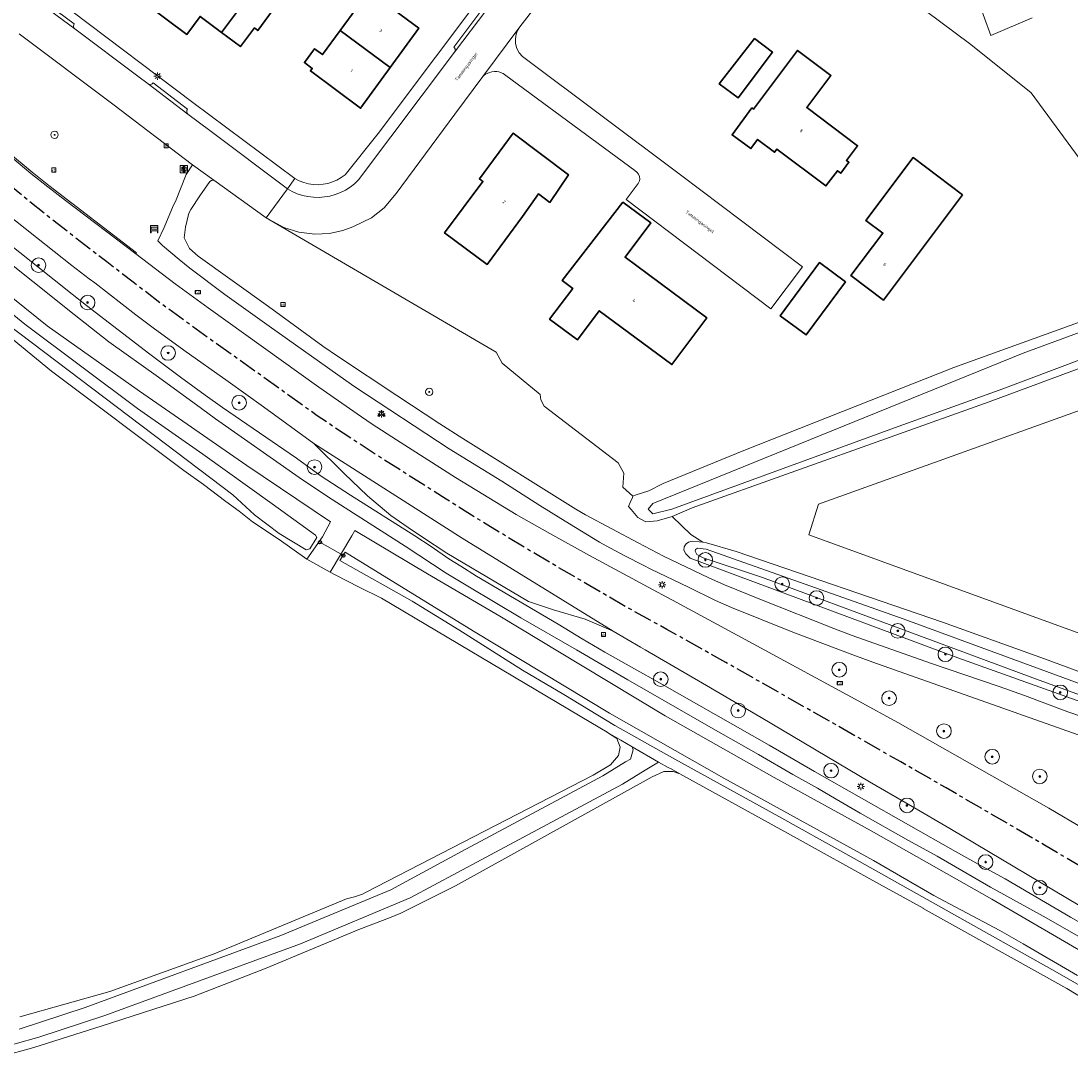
# Model space of a CAD drawing. Header units: metres. Extents: x 229229 to 231729, y 593167 to 595667.
# Tile 130 of 256: x 230402 to 230546, y 593472 to 593614. Entities that reach past the tile are written whole.
import ezdxf
from ezdxf.enums import TextEntityAlignment as Align

# ---------------------------------------------------------------- set-up
doc = ezdxf.new("R2010")
doc.units = ezdxf.units.M
doc.linetypes.add('CENTERX2', pattern=[4, 2.5, -0.5, 0.5, -0.5])
for name, color, linetype, lineweight in [('B-WE-GR-BOOM-G', 90, 'Continuous', 13), ('B-WE-GR-BOOM-S', 90, 'Continuous', 25), ('B-WE-GR-GRAS-GV', 60, 'Continuous', 13), ('B-WE-GR-GROENVOORZIENING-GV', 80, 'Continuous', 18), ('B-WE-IE-MEUBILAIR_WEGMEUBILAIR-S', 7, 'Continuous', 25), ('B-WE-IE-TERREINAFSCHEIDING_KUNSTMATIG_HEKWERK-G', 20, 'IE-TERREINAFSCHEIDING-KUNSTMATIG', 18), ('B-WE-KL-ET_LS_OV_LICHTMAST-S', 190, 'Continuous', 25), ('B-WE-OG-BEBOUWING-GV', 7, 'Continuous', 35), ('B-WE-OG-BEBOUWING-T18', 10, 'Continuous', 18), ('B-WE-OG-TERREIN_CULTUURSCHEIDING-GV', 7, 'Continuous', 18), ('B-WE-OG-TERREIN_ERF-GV', 7, 'Continuous', 18), ('B-WE-OG-TOPOGRAFIE-T18', 10, 'Continuous', 18), ('B-WE-OG-WATER-GV', 130, 'Continuous', 18), ('B-WE-OG-WATER_SLOOT-GV', 120, 'Continuous', 18), ('B-WE-OG-WEG-GV', 7, 'Continuous', 18), ('B-WE-RI-GWA_KOLK-S', 30, 'Continuous', 25), ('B-WE-VH-VERHARDING_ASFALT-GV', 252, 'Continuous', 18), ('B-WE-VH-VERHARDING_BEDRIJFSVLOERPLAAT-GV', 252, 'Continuous', 18), ('B-WE-VH-VERHARDING_OPEN-GV', 252, 'Continuous', 18), ('B-WE-VW-BEWEGWIJZERING_DRAAGCONSTRUCTIE-S', 7, 'Continuous', 25), ('B-WE-VW-HECTOMETRERING-S', 7, 'Continuous', 25), ('B-WE-VW-VERKEERSTEKEN_BORD-S', 7, 'Continuous', 25)]:
    doc.layers.add(name, color=color, linetype=linetype, lineweight=lineweight)
doc.layers.add('Bomen_N361', color=7, linetype='Continuous')
doc.layers.add('TOPOT03', color=30, linetype='CENTERX2')
doc.styles.add('NLCS-ISO', font='NLCS-ISO.ttf')
doc.styles.add('NLCS-ISO-ANNOTATIVE-T18', font='NLCS-ISO.ttf', dxfattribs={"height": 1.8})
doc.styles.add('NLCS-ISO-M250-T18', font='NLCS-ISO.ttf', dxfattribs={"height": 0.45})
doc.linetypes.add('IE-TERREINAFSCHEIDING-KUNSTMATIG', pattern='A,4,[82,NLCS.SHX,S=0.75,R=90,X=0,Y=0],4,-2', length=10)

# ---------------------------------------------------------------- blocks, each defined once
blk = doc.blocks.new('SIE-WEG_VERKEERSBORD-SO')
at = {"color": 0, "linetype": 'ByBlock', "lineweight": 18}
blk.add_lwpolyline([(-1.125, -1.125), (1.125, -1.125), (1.125, 1.125), (-1.125, 1.125)], close=True, dxfattribs=at)
at = {"color": 0, "linetype": 'ByBlock', "lineweight": 18, "style": 'NLCS-ISO'}
blk.add_text('vb', height=1.5, dxfattribs=at).set_placement((0, 0), align=Align.MIDDLE_CENTER)
blk = doc.blocks.new('SIE-WEG_VERKEERSBORD_WEGWIJZER-SO')
at = {"linetype": 'ByBlock', "lineweight": 18}
h = blk.add_hatch(color=0, dxfattribs=at)
h.dxf.hatch_style = 1
h.paths.add_polyline_path([(0.5, 1), (0, 2), (-0.5, 1)])
h = blk.add_hatch(color=0, dxfattribs=at)
h.dxf.hatch_style = 1
h.paths.add_polyline_path([(-1.38, -0.22), (-2, -1.15), (-0.88, -1.09)])
h = blk.add_hatch(color=0, dxfattribs=at)
h.dxf.hatch_style = 1
h.paths.add_polyline_path([(1.38, -0.22), (2, -1.15), (0.88, -1.09)])
at = {"color": 0, "linetype": 'ByBlock', "lineweight": 18}
for points in [[(-1.13, -0.65), (0, 0)], [(0, 1), (0, 0)], [(1.13, -0.65), (0, 0)]]:
    blk.add_lwpolyline(points, dxfattribs=at)
for points in [[(0.5, 1), (0, 2), (-0.5, 1)], [(-1.38, -0.22), (-2, -1.15), (-0.88, -1.09)], [(1.38, -0.22), (2, -1.15), (0.88, -1.09)]]:
    blk.add_lwpolyline(points, close=True, dxfattribs=at)
blk = doc.blocks.new('SIE-WEG_VERKEERSBORD_INFORMATIE-SO')
at = {"linetype": 'ByBlock', "lineweight": 18}
h = blk.add_hatch(color=0, dxfattribs=at)
h.dxf.hatch_style = 1
h.paths.add_polyline_path([(0.32, 0.49), (-0.82, 0.49), (-0.82, 0.19), (-0.32, 0.19), (-0.32, -1.62), (0.32, -1.62)])
h = blk.add_hatch(color=0, dxfattribs=at)
h.dxf.hatch_style = 1
edge = h.paths.add_edge_path()
edge.add_arc((0, 1.25), 0.373, 0, 360)
at = {"color": 0, "linetype": 'ByBlock', "lineweight": 18}
for points in [[(-2, -2), (2, -2), (2, 2), (-2, 2)], [(0.32, 0.49), (-0.82, 0.49), (-0.82, 0.19), (-0.32, 0.19), (-0.32, -1.62), (0.32, -1.62)]]:
    blk.add_lwpolyline(points, close=True, dxfattribs=at)
blk.add_circle((0, 1.25), 0.373, dxfattribs=at)
blk = doc.blocks.new('SIE-WEG_SCHRIKHEK-SO')
at = {"color": 0, "linetype": 'ByBlock', "lineweight": 18}
for points in [[(1.75, -1), (1.75, -2), (2, -2), (2, 2), (-2, 2), (-2, -2), (-1.75, -2), (-1.75, -1)], [(-2, 1), (2, 1)], [(-2, 0), (2, 0)], [(-1.75, 1), (-1.75, 0)], [(1.75, 0), (1.75, 1)], [(-2, -1), (2, -1)]]:
    blk.add_lwpolyline(points, dxfattribs=at)
blk = doc.blocks.new('SIE-WEG_PAAL_HECTOMETERPAAL-SO')
at = {"color": 0, "linetype": 'ByBlock', "lineweight": 18}
blk.add_lwpolyline([(-1.44375, -0.94375), (1.44375, -0.94375), (1.44375, 0.94375), (-1.44375, 0.94375)], close=True, dxfattribs=at)
at = {"color": 0, "linetype": 'ByBlock', "lineweight": 18, "style": 'NLCS-ISO'}
blk.add_text('hm', height=1.5, dxfattribs=at).set_placement((0, 0), align=Align.MIDDLE_CENTER)
blk = doc.blocks.new('SKL-ET_OV_LICHTMAST-SO')
at = {"color": 0, "linetype": 'ByBlock', "lineweight": 18}
for points in [[(-1.25, 0), (-2, 0)], [(-1.41, 1.41), (-0.88, 0.88)], [(0, 2), (0, 1.25)], [(0.88, 0.88), (1.41, 1.41)], [(2, 0), (1.25, 0)], [(-1.41, -1.41), (-0.88, -0.88)], [(0, -1.25), (0, -2)], [(0.88, -0.88), (1.41, -1.41)]]:
    blk.add_lwpolyline(points, dxfattribs=at)
blk.add_circle((0, 0), 1, dxfattribs=at)
blk = doc.blocks.new('SAL-VERWIJZING_SYMBOOL-SO')
at = {"color": 0, "linetype": 'ByBlock', "lineweight": -2}
blk.add_circle((0, 0), 0.9, dxfattribs=at)
at = {"color": 0, "linetype": 'ByBlock', "lineweight": -2, "style": 'NLCS-ISO-ANNOTATIVE-T18'}
blk.add_attdef('SYMBOOL', (2.5, -2.5), '', height=1.8, dxfattribs=at)
blk = doc.blocks.new('SRI-KOLK-SO')
at = {"color": 0, "linetype": 'ByBlock', "lineweight": 18}
blk.add_lwpolyline([(-1.125, -1.125), (1.125, -1.125), (1.125, 1.125), (-1.125, 1.125)], close=True, dxfattribs=at)
at = {"color": 0, "linetype": 'ByBlock', "lineweight": 18, "style": 'NLCS-ISO'}
blk.add_text('k', height=1.5, dxfattribs=at).set_placement((0, 0), align=Align.MIDDLE_CENTER)
blk = doc.blocks.new('SGR-BOOM_01-SO')
at = {"linetype": 'ByBlock', "lineweight": 18}
h = blk.add_hatch(color=0, dxfattribs=at)
h.dxf.hatch_style = 1
edge = h.paths.add_edge_path()
edge.add_arc((0, 0), 0.25, 0, 360)
at = {"color": 0, "linetype": 'ByBlock', "lineweight": 18}
for radius in [2, 0.25]:
    blk.add_circle((0, 0), radius, dxfattribs=at)
blk = doc.blocks.new('n361_bestaand')
at = {"layer": 'B-WE-GR-BOOM-G'}
h = blk.add_hatch(color=256, dxfattribs=at)
h.dxf.hatch_style = 1
edge = h.paths.add_edge_path()
edge.add_arc((0, 0), 0.125, 0, 360)
for radius in [1, 0.125]:
    blk.add_circle((0, 0), radius, dxfattribs=at)

msp = doc.modelspace()

# ---------------------------------------------------------------- linework, layer by layer
at = {"layer": 'B-WE-GR-GRAS-GV'}
for points in [[(230402.232, 593477.544), (230414.531, 593480.989), (230428.79, 593486.145), (230446.87, 593493.649), (230447.965, 593493.959), (230449.059, 593494.294), (230449.475, 593494.519), (230480.588, 593510.601), (230482.93, 593511.982), (230484.017, 593513.279), (230484.268, 593514.408), (230483.808, 593515.58), (230482.513, 593516.433), (230482.505, 593516.438), (230480.264, 593517.769), (230451.644, 593534.761), (230448.525, 593536.335), (230445.407, 593537.909), (230444.625, 593538.346), (230441.464, 593540.113), (230437.663, 593542.777), (230434.025, 593545.205), (230432.22, 593546.685), (230430.378, 593547.985), (230427.345, 593550.332), (230424.655, 593552.228), (230406.564, 593565.805), (230393.449, 593576.551)], [(230548.646, 593479.368), (230545.306, 593481.413), (230525.672, 593492.366), (230525.658, 593492.374), (230518.772, 593496.187), (230508.443, 593501.907), (230492.43, 593510.773), (230491.502, 593511.103), (230490.247, 593511.103), (230488.658, 593510.35), (230461.77, 593495.455), (230454.276, 593491.712), (230452.727, 593491.086), (230448.562, 593489.485), (230435.89, 593484.197), (230426.041, 593480.359), (230413.501, 593476.291), (230404.159, 593473.33), (230399.561, 593472.078)]]:
    msp.add_lwpolyline(points, dxfattribs=at)
at = {"layer": 'B-WE-GR-GROENVOORZIENING-GV'}
for points in [[(230540.536, 593614.108), (230534.918, 593611.728), (230528.847, 593628.355)], [(230515.409, 593623.021), (230532.174, 593610.478), (230540.435, 593603.86), (230560.006, 593577.185)]]:
    msp.add_lwpolyline(points, dxfattribs=at)
at = {"layer": 'B-WE-IE-TERREINAFSCHEIDING_KUNSTMATIG_HEKWERK-G'}
msp.add_lwpolyline([(230446.44, 593540.6), (230443.25, 593542.43)], dxfattribs=at)
at = {"layer": 'B-WE-OG-BEBOUWING-GV'}
for points in [[(230424.549, 593622.665), (230419.5, 593615.991), (230425.043, 593611.853), (230426.864, 593614.305), (230429.794, 593612.117), (230431.695, 593614.664), (230436.282, 593620.862), (230433.385, 593623.036), (230432.207, 593621.445), (230429.44, 593623.539), (230427.311, 593620.601)], [(230447.496, 593624.207), (230445.318, 593621.226), (230449.939, 593617.778), (230445.994, 593612.376), (230452.832, 593607.331), (230456.735, 593612.706), (230451.765, 593616.416), (230453.963, 593619.44)], [(230434.28, 593612.734), (230434.749, 593612.384), (230439.287, 593618.607), (230436.282, 593620.862), (230431.695, 593614.664), (230429.794, 593612.117), (230432.385, 593610.182)], [(230445.994, 593612.376), (230443.6, 593609.097), (230442.516, 593609.905), (230441.115, 593608.002), (230442.184, 593607.205), (230441.936, 593606.87), (230448.789, 593601.764), (230452.832, 593607.331)], [(230502.615, 593611.312), (230497.809, 593605.097), (230500.383, 593603.171), (230505.06, 593609.42)], [(230502.235, 593601.815), (230499.555, 593598.107), (230502.127, 593596.249), (230503.037, 593597.507), (230505.359, 593595.753), (230505.687, 593596.187), (230512.375, 593591.132), (230513.953, 593593.219), (230514.399, 593592.882), (230515.525, 593594.373), (230515.187, 593594.628), (230516.698, 593596.627), (230509.755, 593601.874), (230513.048, 593606.231), (230508.515, 593609.656), (230502.46, 593601.645)], [(230474.661, 593588.895), (230477.183, 593592.678), (230469.665, 593598.343), (230465.043, 593592.106), (230465.501, 593591.767), (230460.27, 593584.707), (230466.074, 593580.406), (230470.929, 593586.958), (230473.12, 593590.043)], [(230531.059, 593589.917), (230524.296, 593595.005), (230517.843, 593586.427), (230520.157, 593584.687), (230515.791, 593578.884), (230520.24, 593575.537)], [(230484.649, 593588.926), (230476.352, 593578.198), (230477.774, 593577.129), (230474.628, 593572.931), (230478.452, 593570.101), (230481.405, 593574.081), (230491.329, 593566.704), (230496.082, 593573.097), (230484.934, 593581.384), (230488.448, 593586.109)], [(230515.041, 593578.047), (230511.513, 593580.653), (230506.126, 593573.358), (230509.66, 593570.761)]]:
    msp.add_lwpolyline(points, close=True, dxfattribs=at)
at = {"layer": 'B-WE-OG-TERREIN_CULTUURSCHEIDING-GV'}
for points in [[(230556.901, 593569.87), (230534.697, 593561.613), (230494.08, 593547.128), (230491.347, 593545.957), (230493.94, 593543.499), (230495.567, 593542.418), (230496.066, 593542.334), (230500.134, 593541.152), (230528.315, 593531.485), (230542.246, 593526.496), (230560.597, 593519.696)], [(230593.463, 593513.029), (230510.032, 593543.424), (230511.347, 593547.611), (230564.878, 593566.852)]]:
    msp.add_lwpolyline(points, dxfattribs=at)
at = {"layer": 'B-WE-OG-TERREIN_ERF-GV'}
for points in [[(230409.332, 593615.018), (230425.868, 593602.551), (230439.819, 593592.155), (230440.409, 593591.845), (230441.03, 593591.603), (230441.673, 593591.432), (230442.332, 593591.334), (230442.998, 593591.309), (230443.663, 593591.359), (230444.317, 593591.483), (230444.954, 593591.679), (230445.565, 593591.945), (230446.142, 593592.277), (230446.679, 593592.672), (230451.178, 593598.304), (230474.833, 593629.848)], [(230478.294, 593622.929), (230470.565, 593612.896), (230470.251, 593612.375), (230470.033, 593611.893), (230469.942, 593611.246), (230469.953, 593610.598), (230470.126, 593609.944), (230470.464, 593609.328), (230470.902, 593608.847), (230492.51, 593592.674), (230509.183, 593580.081), (230504.85, 593574.344), (230485.067, 593589.285), (230486.712, 593591.463), (230486.92, 593591.843), (230486.957, 593592.08), (230486.926, 593592.419), (230486.76, 593592.739), (230486.563, 593593.006), (230486.261, 593593.263), (230468.641, 593606.255), (230468.28, 593606.509), (230467.69, 593606.726), (230467.423, 593606.779), (230467.076, 593606.784), (230466.716, 593606.742), (230466.404, 593606.644), (230465.884, 593606.427), (230465.69, 593606.295), (230465.484, 593606.095), (230461.657, 593600.971), (230453.669, 593590.126), (230452.02, 593588.168), (230450.267, 593586.777), (230447.736, 593585.532), (230446.365, 593585.058), (230444.531, 593584.644), (230442.546, 593584.528), (230440.339, 593584.815), (230438.303, 593585.445), (230435.906, 593586.77), (230467.32, 593568.42), (230468.159, 593566.912), (230473.355, 593562.629), (230473.414, 593561.884), (230473.898, 593561.039), (230478.935, 593557.15), (230483.971, 593553.261), (230484.761, 593551.862), (230484.63, 593549.97), (230486.014, 593548.735), (230486.313, 593548.867), (230488.199, 593549.431), (230490.123, 593550.438), (230501.156, 593554.954), (230529.856, 593566.312), (230560.006, 593577.185), (230540.435, 593603.86), (230532.174, 593610.478), (230515.409, 593623.021)], [(230439.287, 593618.607), (230434.749, 593612.384), (230434.28, 593612.734), (230432.385, 593610.182), (230429.794, 593612.117), (230426.864, 593614.305), (230425.043, 593611.853), (230419.5, 593615.991)], [(230451.765, 593616.416), (230456.735, 593612.706), (230452.832, 593607.331), (230448.789, 593601.764), (230441.936, 593606.87), (230442.184, 593607.205), (230441.115, 593608.002), (230442.516, 593609.905), (230443.6, 593609.097), (230445.994, 593612.376), (230449.939, 593617.778)]]:
    msp.add_lwpolyline(points, dxfattribs=at)
for points in [[(230502.615, 593611.312), (230505.06, 593609.42), (230500.383, 593603.171), (230497.809, 593605.097)], [(230502.235, 593601.815), (230502.46, 593601.645), (230508.515, 593609.656), (230513.048, 593606.231), (230509.755, 593601.874), (230516.698, 593596.627), (230515.187, 593594.628), (230515.525, 593594.373), (230514.399, 593592.882), (230513.953, 593593.219), (230512.375, 593591.132), (230505.687, 593596.187), (230505.359, 593595.753), (230503.037, 593597.507), (230502.127, 593596.249), (230499.555, 593598.107)], [(230477.183, 593592.678), (230474.661, 593588.895), (230473.12, 593590.043), (230470.929, 593586.958), (230466.074, 593580.406), (230460.27, 593584.707), (230465.501, 593591.767), (230465.043, 593592.106), (230469.665, 593598.343)], [(230524.296, 593595.005), (230531.059, 593589.917), (230520.24, 593575.537), (230515.791, 593578.884), (230520.157, 593584.687), (230517.843, 593586.427)], [(230484.649, 593588.926), (230488.448, 593586.109), (230484.934, 593581.384), (230496.082, 593573.097), (230491.329, 593566.704), (230481.405, 593574.081), (230478.452, 593570.101), (230474.628, 593572.931), (230477.774, 593577.129), (230476.352, 593578.198)], [(230511.513, 593580.653), (230515.041, 593578.047), (230509.66, 593570.761), (230506.126, 593573.358)], [(230578.486, 593578.561), (230575.879, 593577.69), (230575.743, 593578.045), (230574.832, 593577.661), (230574.72, 593577.045), (230572.863, 593575.774), (230563.155, 593572.183), (230564.878, 593566.852), (230511.347, 593547.611), (230510.032, 593543.424), (230593.463, 593513.029), (230598.749, 593518.153), (230594.192, 593531.273), (230584.412, 593560.826), (230578.61, 593578.603)]]:
    msp.add_lwpolyline(points, close=True, dxfattribs=at)
at = {"layer": 'B-WE-OG-WATER-GV'}
for points in [[(230528.847, 593628.355), (230534.918, 593611.728), (230540.536, 593614.108)], [(230554.398, 593573.819), (230539.337, 593568.291), (230488.742, 593547.703), (230488.104, 593546.967), (230488.742, 593546.329), (230491.34, 593546.967), (230521.732, 593558.05), (230536.536, 593563.396), (230572.718, 593577.042)], [(230581.2, 593510.525), (230522.908, 593531.965), (230496.019, 593541.485), (230494.841, 593541.592), (230494.558, 593541.445), (230494.499, 593541.211), (230494.743, 593540.752), (230495.602, 593540.313), (230503.712, 593537.588), (230541.528, 593523.545), (230583.9, 593508.165)], [(230395.083, 593472.045), (230404.848, 593474.75), (230413.863, 593477.713), (230440.601, 593487.524), (230455.588, 593493.799), (230465.279, 593499.022), (230484.569, 593509.359), (230487.682, 593511.27), (230489.522, 593512.371), (230485.921, 593514.44), (230486.053, 593514.047), (230485.667, 593512.782), (230485.002, 593512.384), (230481.889, 593510.473), (230462.599, 593500.136), (230452.908, 593494.913), (230437.921, 593488.638), (230411.183, 593478.827), (230402.168, 593475.864)]]:
    msp.add_lwpolyline(points, dxfattribs=at)
at = {"layer": 'B-WE-OG-WATER_SLOOT-GV'}
for points in [[(230378.722, 593591.99), (230402.917, 593572.224), (230418.332, 593560.721), (230427.238, 593554.455), (230436.715, 593547.658), (230442.653, 593543.383), (230442.807, 593543.075), (230441.884, 593541.538), (230441.361, 593541.384), (230437.668, 593543.629), (230434.284, 593546.151), (230431.361, 593548.919), (230422.148, 593555.888), (230398.879, 593573.466)], [(230398.879, 593573.466), (230422.148, 593555.888), (230431.361, 593548.919), (230434.284, 593546.151), (230437.668, 593543.629), (230441.361, 593541.384), (230441.884, 593541.538), (230442.807, 593543.075), (230442.653, 593543.383), (230436.715, 593547.658), (230427.238, 593554.455), (230418.332, 593560.721), (230402.917, 593572.224), (230378.722, 593591.99)], [(230393.449, 593576.551), (230406.564, 593565.805), (230424.655, 593552.228), (230427.345, 593550.332), (230430.378, 593547.985), (230432.22, 593546.685), (230434.025, 593545.205), (230437.663, 593542.777), (230441.464, 593540.113), (230443.585, 593543.174), (230444.677, 593545.205), (230433.249, 593552.914), (230418.57, 593563.079), (230405.961, 593572.033), (230385.264, 593588.682)], [(230560.006, 593577.185), (230529.856, 593566.312), (230501.156, 593554.954), (230490.123, 593550.438), (230488.199, 593549.431), (230486.313, 593548.867), (230486.014, 593548.735), (230485.931, 593548.549), (230485.624, 593547.865), (230485.382, 593547.326), (230485.744, 593546.895), (230486.662, 593545.802), (230487.789, 593545.21), (230489.329, 593545.353), (230491.347, 593545.957), (230494.08, 593547.128), (230534.697, 593561.613), (230556.901, 593569.87)], [(230572.718, 593577.042), (230536.536, 593563.396), (230521.732, 593558.05), (230491.34, 593546.967), (230488.742, 593546.329), (230488.104, 593546.967), (230488.742, 593547.703), (230539.337, 593568.291), (230554.398, 593573.819)], [(230549.114, 593485.42), (230535.05, 593493.612), (230518.566, 593502.949), (230505.304, 593510.256), (230490.414, 593518.674), (230478.83, 593525.684), (230467.842, 593532.305), (230457.919, 593538.127), (230448.026, 593544.036), (230447.588, 593543.295), (230444.625, 593538.346), (230445.407, 593537.909), (230448.525, 593536.335), (230451.644, 593534.761), (230480.264, 593517.769), (230482.505, 593516.438), (230482.513, 593516.433), (230484.344, 593515.347), (230485.921, 593514.44), (230489.522, 593512.371), (230490.817, 593511.627), (230491.214, 593511.447), (230492.43, 593510.773), (230508.443, 593501.907), (230518.772, 593496.187), (230525.658, 593492.374), (230525.672, 593492.366), (230545.306, 593481.413), (230548.646, 593479.368)], [(230560.597, 593519.696), (230542.246, 593526.496), (230528.315, 593531.485), (230500.134, 593541.152), (230496.066, 593542.334), (230495.567, 593542.418), (230495.068, 593542.501), (230494.11, 593542.591), (230493.601, 593542.445), (230493.274, 593542.187), (230492.991, 593541.797), (230492.981, 593541.357), (230493.215, 593540.849), (230493.85, 593540.234), (230530.42, 593526.617), (230578.882, 593509.271)], [(230583.9, 593508.165), (230541.528, 593523.545), (230503.712, 593537.588), (230495.602, 593540.313), (230494.743, 593540.752), (230494.499, 593541.211), (230494.558, 593541.445), (230494.841, 593541.592), (230496.019, 593541.485), (230522.908, 593531.965), (230581.2, 593510.525)], [(230560.445, 593474.14), (230543.958, 593483.617), (230529.955, 593491.492), (230515.112, 593499.823), (230505.959, 593504.94), (230491.716, 593512.776), (230483.513, 593517.352), (230476.565, 593521.609), (230470.911, 593524.933), (230462.208, 593530.431), (230455.839, 593534.349), (230445.943, 593539.907), (230446.704, 593541.07), (230464.22, 593530.282), (230482.798, 593519.073), (230498.409, 593510.172), (230518.856, 593498.926), (230527.122, 593494.143), (230536.138, 593489.334), (230539.347, 593487.528), (230546.767, 593483.167)], [(230546.767, 593483.167), (230539.347, 593487.528), (230536.138, 593489.334), (230527.122, 593494.143), (230518.856, 593498.926), (230498.409, 593510.172), (230482.798, 593519.073), (230464.22, 593530.282), (230446.704, 593541.07), (230445.943, 593539.907), (230455.839, 593534.349), (230462.208, 593530.431), (230470.911, 593524.933), (230476.565, 593521.609), (230483.513, 593517.352), (230491.716, 593512.776), (230505.959, 593504.94), (230515.112, 593499.823), (230529.955, 593491.492), (230543.958, 593483.617), (230560.445, 593474.14)], [(230402.168, 593475.864), (230411.183, 593478.827), (230437.921, 593488.638), (230452.908, 593494.913), (230462.599, 593500.136), (230481.889, 593510.473), (230485.002, 593512.384), (230485.667, 593512.782), (230486.053, 593514.047), (230485.921, 593514.44), (230484.344, 593515.347), (230482.513, 593516.433), (230483.808, 593515.58), (230484.268, 593514.408), (230484.017, 593513.279), (230482.93, 593511.982), (230480.588, 593510.601), (230449.475, 593494.519), (230449.059, 593494.294), (230447.965, 593493.959), (230446.87, 593493.649), (230428.79, 593486.145), (230414.531, 593480.989), (230402.232, 593477.544)], [(230399.561, 593472.078), (230404.159, 593473.33), (230413.501, 593476.291), (230426.041, 593480.359), (230435.89, 593484.197), (230448.562, 593489.485), (230452.727, 593491.086), (230454.276, 593491.712), (230461.77, 593495.455), (230488.658, 593510.35), (230490.247, 593511.103), (230491.502, 593511.103), (230492.43, 593510.773), (230491.214, 593511.447), (230490.817, 593511.627), (230489.522, 593512.371), (230487.682, 593511.27), (230484.569, 593509.359), (230465.279, 593499.022), (230455.588, 593493.799), (230440.601, 593487.524), (230413.863, 593477.713), (230404.848, 593474.75), (230395.083, 593472.045)]]:
    msp.add_lwpolyline(points, dxfattribs=at)
at = {"layer": 'B-WE-OG-WEG-GV'}
for points in [[(230556.516, 593512.655), (230518.803, 593526.019), (230516.07, 593527.009), (230507.85, 593530.133), (230499.493, 593533.508), (230497.271, 593534.462), (230493.619, 593536.265), (230488.453, 593538.738), (230487.391, 593539.27), (230484.992, 593540.526), (230482.843, 593541.678), (230481.451, 593542.444), (230477.323, 593544.933), (230473.27, 593547.449), (230468.115, 593550.764), (230460.89, 593555.203), (230448.01, 593563.666), (230446.766, 593564.531), (230436.3, 593571.959), (230430.233, 593576.3), (230425.461, 593579.919), (230423.995, 593581.091), (230421.737, 593583.008), (230421.105, 593583.615), (230421.953, 593585.451), (230423.191, 593588.43), (230423.527, 593589.015), (230424.947, 593592.723), (230425.853, 593594.029), (230414.957, 593602.326), (230402.139, 593611.913)], [(230400.701, 593595.69), (230403.903, 593593.01), (230406.18, 593591.209), (230418.197, 593582.01), (230418.066, 593581.837), (230423.469, 593577.775), (230427.973, 593574.461), (230443.093, 593563.626), (230448.906, 593559.568), (230450.356, 593558.587), (230453.691, 593556.431), (230461.768, 593551.286), (230470.055, 593546.215), (230474.631, 593543.625), (230480.052, 593540.613), (230488.752, 593535.897), (230490.628, 593534.911), (230491.407, 593534.49), (230502.447, 593528.53), (230516.865, 593520.718), (230522.199, 593517.779), (230542.811, 593506.057), (230547.637, 593503.26)], [(230388.113, 593593.263), (230409.378, 593576.325), (230411.348, 593574.773), (230419.982, 593568.134), (230424.199, 593564.991), (230427.558, 593562.534), (230429.922, 593560.846), (230440.018, 593553.927), (230443.404, 593551.473), (230447.404, 593548.845), (230456.23, 593543.291), (230458.43, 593541.841), (230460.872, 593540.179), (230462.484, 593539.131), (230464.619, 593537.776), (230475.779, 593531.23), (230479.053, 593529.23), (230482.146, 593527.409), (230485.798, 593525.336), (230490.04, 593522.989), (230504.609, 593514.7), (230510.834, 593511.06), (230530.072, 593500.145), (230533.585, 593498.195), (230536.881, 593496.393), (230545.788, 593491.183), (230549.094, 593489.282)], [(230553.927, 593484.494), (230542.079, 593491.291), (230534.843, 593495.28), (230527.573, 593499.496), (230523.637, 593501.662), (230517.035, 593505.374), (230513.781, 593507.309), (230511.238, 593508.783), (230507.869, 593510.675), (230503.153, 593513.406), (230496.635, 593517.089), (230488.101, 593522.04), (230485.301, 593523.626), (230478.285, 593527.711), (230470.688, 593532.07), (230463.663, 593536.273), (230460.506, 593538.197), (230454.893, 593541.867), (230448.31, 593546.078), (230444.405, 593548.604), (230440.405, 593551.259), (230428.976, 593559.316), (230427.052, 593560.704), (230421.198, 593565.016), (230414.405, 593569.813), (230409.651, 593573.562), (230386.819, 593591.771)], [(230578.882, 593509.271), (230530.42, 593526.617), (230493.85, 593540.234), (230493.215, 593540.849), (230492.981, 593541.357), (230492.991, 593541.797), (230493.274, 593542.187), (230493.601, 593542.445), (230494.11, 593542.591), (230495.068, 593542.501), (230495.567, 593542.418), (230493.94, 593543.499), (230491.347, 593545.957), (230489.329, 593545.353), (230487.789, 593545.21), (230486.662, 593545.802), (230485.744, 593546.895), (230485.382, 593547.326), (230485.624, 593547.865), (230485.931, 593548.549), (230486.014, 593548.735), (230484.63, 593549.97), (230484.761, 593551.862), (230483.971, 593553.261), (230478.935, 593557.15), (230473.898, 593561.039), (230473.414, 593561.884), (230473.355, 593562.629), (230468.159, 593566.912), (230467.32, 593568.42), (230435.906, 593586.77), (230428.746, 593591.908), (230428.435, 593591.899), (230428.217, 593591.731), (230426.851, 593589.787), (230425.613, 593587.927), (230425.349, 593587.436), (230424.861, 593585.483), (230424.685, 593584.021), (230425.404, 593582.592), (230426.596, 593581.535), (230436.218, 593574.676), (230443.652, 593569.251), (230445.764, 593567.752), (230453.743, 593562.472), (230459.632, 593558.619), (230462.772, 593556.622), (230478.193, 593546.956), (230479.537, 593546.169), (230486.709, 593542.334), (230490.195, 593540.5), (230496.358, 593537.568), (230498.509, 593536.59), (230503.564, 593534.562), (230513.453, 593530.639), (230515.945, 593529.676), (230526.652, 593525.902), (230536.052, 593522.695), (230539.504, 593521.477), (230545.444, 593519.249), (230551.435, 593517.189)], [(230385.264, 593588.682), (230405.961, 593572.033), (230418.57, 593563.079), (230433.249, 593552.914), (230444.677, 593545.205), (230443.585, 593543.174), (230441.464, 593540.113), (230444.625, 593538.346), (230447.588, 593543.295), (230448.026, 593544.036), (230457.919, 593538.127), (230467.842, 593532.305), (230478.83, 593525.684), (230490.414, 593518.674), (230505.304, 593510.256), (230518.566, 593502.949), (230535.05, 593493.612), (230549.114, 593485.42)], [(230548.738, 593491.734), (230529.315, 593503.293), (230524.167, 593506.306), (230518.315, 593509.679), (230503.53, 593518.45), (230495.528, 593523.176), (230487.678, 593527.731), (230487.047, 593528.097), (230483.286, 593530.253), (230479.501, 593531.923), (230475.167, 593533.202), (230471.757, 593534.306), (230460.586, 593540.951), (230457.272, 593543.13), (230455.315, 593544.459), (230452.948, 593546.101), (230449.747, 593548.787), (230446.556, 593551.84), (230442.395, 593555.945), (230435.52, 593560.946), (230430.698, 593564.388), (230424.632, 593568.678), (230420.434, 593571.723), (230418.082, 593573.524), (230412.49, 593577.88), (230411.725, 593578.425), (230409.348, 593580.269), (230404.519, 593584.087), (230400.102, 593587.579)]]:
    msp.add_lwpolyline(points, dxfattribs=at)
at = {"layer": 'B-WE-VH-VERHARDING_ASFALT-GV'}
for points in [[(230453.691, 593556.431), (230450.356, 593558.587), (230448.906, 593559.568), (230443.093, 593563.626), (230427.973, 593574.461), (230423.469, 593577.775), (230418.066, 593581.837), (230408.494, 593589.162), (230406.045, 593591.036), (230403.764, 593592.839), (230400.555, 593595.525)], [(230485.798, 593525.336), (230482.146, 593527.409), (230479.053, 593529.23), (230475.779, 593531.23), (230464.619, 593537.776), (230462.484, 593539.131), (230460.872, 593540.179), (230458.43, 593541.841), (230456.23, 593543.291), (230447.404, 593548.845), (230443.404, 593551.473), (230440.018, 593553.927), (230429.922, 593560.846), (230427.558, 593562.534), (230424.199, 593564.991), (230419.982, 593568.134), (230411.348, 593574.773), (230409.378, 593576.325), (230388.113, 593593.263)], [(230551.435, 593517.189), (230545.444, 593519.249), (230539.504, 593521.477), (230536.052, 593522.695), (230526.652, 593525.902), (230515.945, 593529.676), (230513.453, 593530.639), (230503.564, 593534.562), (230498.509, 593536.59), (230496.358, 593537.568), (230490.195, 593540.5), (230486.709, 593542.334), (230479.537, 593546.169), (230478.193, 593546.956), (230462.772, 593556.622), (230459.632, 593558.619), (230453.743, 593562.472), (230445.764, 593567.752), (230443.652, 593569.251), (230436.218, 593574.676), (230426.596, 593581.535), (230425.404, 593582.592), (230424.685, 593584.021), (230424.861, 593585.483), (230425.349, 593587.436), (230425.613, 593587.927), (230426.851, 593589.787), (230428.217, 593591.731), (230428.435, 593591.899), (230428.746, 593591.908), (230425.853, 593594.029), (230424.947, 593592.723), (230423.527, 593589.015), (230423.191, 593588.43), (230421.953, 593585.451), (230421.105, 593583.615), (230421.737, 593583.008), (230423.995, 593581.091), (230425.461, 593579.919), (230430.233, 593576.3), (230436.3, 593571.959), (230446.766, 593564.531), (230448.01, 593563.666), (230460.89, 593555.203), (230468.115, 593550.764), (230473.27, 593547.449), (230477.323, 593544.933), (230481.451, 593542.444), (230482.843, 593541.678), (230484.992, 593540.526), (230487.391, 593539.27), (230488.453, 593538.738), (230493.619, 593536.265), (230497.271, 593534.462), (230499.493, 593533.508), (230507.85, 593530.133), (230516.07, 593527.009), (230518.803, 593526.019), (230556.516, 593512.655)], [(230386.819, 593591.771), (230409.651, 593573.562), (230414.405, 593569.813), (230421.198, 593565.016), (230427.052, 593560.704), (230428.976, 593559.316), (230440.405, 593551.259), (230444.405, 593548.604), (230448.31, 593546.078), (230454.893, 593541.867), (230460.506, 593538.197), (230463.663, 593536.273), (230470.688, 593532.07), (230478.285, 593527.711), (230485.301, 593523.626), (230488.101, 593522.04), (230496.635, 593517.089), (230503.153, 593513.406), (230507.869, 593510.675), (230511.238, 593508.783), (230513.781, 593507.309), (230517.035, 593505.374), (230523.637, 593501.662), (230527.573, 593499.496), (230534.843, 593495.28), (230542.079, 593491.291), (230553.927, 593484.494)], [(230400.102, 593587.579), (230404.519, 593584.087), (230409.348, 593580.269), (230411.725, 593578.425), (230412.49, 593577.88), (230418.082, 593573.524), (230420.434, 593571.723), (230424.632, 593568.678), (230430.698, 593564.388), (230435.52, 593560.946), (230442.395, 593555.945), (230462.66, 593542.981), (230483.286, 593530.253), (230487.047, 593528.097), (230487.678, 593527.731), (230495.528, 593523.176), (230503.53, 593518.45), (230518.315, 593509.679), (230524.167, 593506.306), (230529.315, 593503.293), (230548.738, 593491.734)], [(230547.637, 593503.26), (230542.811, 593506.057), (230522.199, 593517.779), (230516.865, 593520.718), (230502.447, 593528.53), (230491.407, 593534.49), (230490.628, 593534.911), (230488.752, 593535.897), (230480.052, 593540.613), (230474.631, 593543.625), (230470.055, 593546.215), (230461.768, 593551.286), (230453.691, 593556.431)], [(230549.094, 593489.282), (230545.788, 593491.183), (230536.881, 593496.393), (230533.585, 593498.195), (230530.072, 593500.145), (230510.834, 593511.06), (230504.609, 593514.7), (230490.04, 593522.989), (230485.798, 593525.336)]]:
    msp.add_lwpolyline(points, dxfattribs=at)
msp.add_lwpolyline([(230483.286, 593530.253), (230462.66, 593542.981), (230442.395, 593555.945), (230446.556, 593551.84), (230449.747, 593548.787), (230452.948, 593546.101), (230455.315, 593544.459), (230457.272, 593543.13), (230460.586, 593540.951), (230471.757, 593534.306), (230475.167, 593533.202), (230479.501, 593531.923)], close=True, dxfattribs=at)
at = {"layer": 'B-WE-VH-VERHARDING_BEDRIJFSVLOERPLAAT-GV'}
msp.add_lwpolyline([(230400.555, 593595.525), (230403.764, 593592.839), (230406.045, 593591.036), (230408.494, 593589.162), (230418.066, 593581.837), (230418.197, 593582.01), (230406.18, 593591.209), (230403.903, 593593.01), (230400.701, 593595.69)], dxfattribs=at)
at = {"layer": 'B-WE-VH-VERHARDING_OPEN-GV'}
for points in [[(230474.833, 593629.848), (230451.178, 593598.304), (230446.679, 593592.672), (230446.142, 593592.277), (230445.565, 593591.945), (230444.954, 593591.679), (230444.317, 593591.483), (230443.663, 593591.359), (230442.998, 593591.309), (230442.332, 593591.334), (230441.673, 593591.432), (230441.03, 593591.603), (230440.409, 593591.845), (230439.819, 593592.155), (230438.799, 593590.751), (230439.459, 593590.381), (230440.151, 593590.077), (230440.87, 593589.842), (230441.609, 593589.679), (230442.36, 593589.589), (230443.116, 593589.572), (230443.87, 593589.63), (230444.615, 593589.761), (230445.344, 593589.964), (230446.049, 593590.237), (230446.724, 593590.578), (230447.363, 593590.983), (230447.958, 593591.449), (230448.506, 593591.971), (230461.645, 593609.448), (230461.708, 593609.583), (230461.725, 593609.731), (230461.697, 593609.877), (230461.625, 593610.007), (230461.516, 593610.108), (230465.356, 593615.215)], [(230402.139, 593611.913), (230414.957, 593602.326), (230425.853, 593594.029), (230428.746, 593591.908), (230435.906, 593586.77), (230438.799, 593590.751), (230428.179, 593598.706), (230425.21, 593600.963), (230419.779, 593605.091), (230418.371, 593606.161), (230409.737, 593612.622), (230403.031, 593617.642), (230392.924, 593625.255)], [(230466.026, 593615.275), (230461.645, 593609.448), (230448.506, 593591.971), (230447.958, 593591.449), (230447.363, 593590.983), (230446.724, 593590.578), (230446.049, 593590.237), (230445.344, 593589.964), (230444.615, 593589.761), (230443.87, 593589.63), (230443.116, 593589.572), (230442.36, 593589.589), (230441.609, 593589.679), (230440.87, 593589.842), (230440.151, 593590.077), (230439.459, 593590.381), (230438.799, 593590.751), (230435.906, 593586.77), (230438.303, 593585.445), (230440.339, 593584.815), (230442.546, 593584.528), (230444.531, 593584.644), (230446.365, 593585.058), (230447.736, 593585.532), (230450.267, 593586.777), (230452.02, 593588.168), (230453.669, 593590.126), (230461.657, 593600.971), (230465.484, 593606.095), (230470.565, 593612.896), (230478.294, 593622.929)], [(230403.692, 593617.772), (230409.677, 593613.292), (230409.601, 593613.164), (230409.567, 593613.019), (230409.581, 593612.871), (230409.639, 593612.734), (230409.737, 593612.622), (230418.371, 593606.161), (230419.779, 593605.091), (230419.914, 593605.027), (230420.063, 593605.008), (230420.209, 593605.037), (230420.34, 593605.109), (230420.442, 593605.219), (230425.152, 593601.63), (230425.076, 593601.503), (230425.043, 593601.359), (230425.056, 593601.211), (230425.113, 593601.075), (230425.21, 593600.963), (230428.179, 593598.706), (230438.799, 593590.751), (230439.819, 593592.155), (230425.868, 593602.551), (230409.332, 593615.018)]]:
    msp.add_lwpolyline(points, dxfattribs=at)
for points in [[(230403.692, 593617.772), (230403.591, 593617.663), (230403.46, 593617.59), (230403.314, 593617.562), (230403.166, 593617.579), (230403.031, 593617.642), (230409.737, 593612.622), (230409.639, 593612.734), (230409.581, 593612.871), (230409.567, 593613.019), (230409.601, 593613.164), (230409.677, 593613.292)], [(230466.026, 593615.275), (230465.914, 593615.177), (230465.777, 593615.119), (230465.629, 593615.105), (230465.484, 593615.139), (230465.356, 593615.215), (230461.516, 593610.108), (230461.625, 593610.007), (230461.697, 593609.877), (230461.725, 593609.731), (230461.708, 593609.583), (230461.645, 593609.448)], [(230465.484, 593606.095), (230465.69, 593606.295), (230465.884, 593606.427), (230466.404, 593606.644), (230466.716, 593606.742), (230467.076, 593606.784), (230467.423, 593606.779), (230467.69, 593606.726), (230468.28, 593606.509), (230468.641, 593606.255), (230486.261, 593593.263), (230486.563, 593593.006), (230486.76, 593592.739), (230486.926, 593592.419), (230486.957, 593592.08), (230486.92, 593591.843), (230486.712, 593591.463), (230485.067, 593589.285), (230504.85, 593574.344), (230509.183, 593580.081), (230492.51, 593592.674), (230470.902, 593608.847), (230470.464, 593609.328), (230470.126, 593609.944), (230469.953, 593610.598), (230469.942, 593611.246), (230470.033, 593611.893), (230470.251, 593612.375), (230470.565, 593612.896)], [(230420.442, 593605.219), (230420.34, 593605.109), (230420.209, 593605.037), (230420.063, 593605.008), (230419.914, 593605.027), (230419.779, 593605.091), (230425.21, 593600.963), (230425.113, 593601.075), (230425.056, 593601.211), (230425.043, 593601.359), (230425.076, 593601.503), (230425.152, 593601.63)]]:
    msp.add_lwpolyline(points, close=True, dxfattribs=at)
at = {"layer": 'TOPOT03', "flags": 128}
msp.add_lwpolyline([(230588.75, 593473.421), (230581.964, 593477.495), (230576.478, 593480.779), (230568.5, 593485.467), (230562.317, 593489.176), (230555.737, 593493.058), (230549.49, 593496.741), (230542.237, 593501.025), (230534.83, 593505.334), (230528.803, 593508.84), (230522.598, 593512.386), (230513.669, 593517.499), (230507.123, 593521.21), (230498.704, 593525.982), (230490.641, 593530.517), (230485.092, 593533.579), (230479.555, 593536.798), (230471.284, 593541.66), (230464.876, 593545.569), (230460.484, 593548.31), (230450.856, 593554.42), (230442.88, 593559.699), (230435.108, 593565.298), (230428.304, 593570.123), (230421.778, 593574.872), (230417.708, 593577.983), (230414.117, 593580.743), (230410.504, 593583.528), (230406.046, 593587.019), (230398.606, 593593.041), (230393.072, 593597.73), (230389.05, 593600.941), (230381.784, 593607.032), (230378.158, 593610.2), (230372.234, 593615.023), (230368.289, 593618.273), (230362.646, 593622.77), (230358.78, 593625.947), (230355.446, 593628.708), (230351.867, 593631.658), (230347.963, 593634.737), (230342.651, 593639.061), (230337.461, 593643.401), (230333.992, 593646.29), (230328.866, 593650.381), (230305.619, 593669.88), (230299.281, 593675.194), (230292.956, 593680.508), (230288.686, 593684.155), (230281.596, 593690.121), (230274.272, 593696.282), (230269.932, 593699.884), (230264.902, 593704.105), (230260.978, 593707.315), (230256.83, 593710.842), (230252.285, 593714.72), (230247.918, 593718.329), (230243.312, 593722.236), (230236.405, 593727.995), (230228.919, 593734.237), (230224.506, 593737.917), (230218.038, 593743.419), (230213.918, 593747.031), (230209.506, 593750.899), (230203.144, 593756.734), (230200.468, 593759.17), (230196.535, 593762.766), (230191.257, 593767.923), (230185.473, 593773.981), (230183.357, 593776.209), (230179.489, 593780.494), (230177.296, 593783.011), (230173.729, 593787.317), (230170.923, 593790.744), (230169.611, 593792.38), (230167.121, 593795.633), (230163.928, 593800.087), (230160.736, 593804.739), (230157.649, 593809.431), (230154.94, 593813.707), (230153.355, 593816.244), (230151.308, 593819.709), (230148.743, 593824.065), (230146.488, 593828.037), (230144.703, 593831.264), (230141.978, 593836.549), (230139.558, 593841.168), (230137.378, 593845.459), (230134.651, 593851.025), (230130.937, 593858.779), (230126.8, 593867.416), (230123.25, 593875.038), (230119.946, 593882.058), (230116.836, 593888.662), (230113.604, 593895.641), (230110.11, 593903.063), (230107.168, 593909.419), (230105.502, 593913.006), (230102.387, 593919.657), (230098.055, 593929.051), (230096.234, 593932.905), (230093.883, 593937.974), (230090.521, 593945.181), (230088.935, 593948.597), (230086.743, 593953.318), (230084.926, 593957.228), (230081.89, 593963.759), (230078.822, 593970.448), (230076.695, 593975.1), (230074.104, 593980.667), (230069.332, 593990.974), (230065.68, 593998.808), (230060.417, 594010.013), (230056.644, 594018.034), (230050.029, 594032.147), (230047.28, 594038.125), (230043.621, 594045.817), (230039.587, 594054.71), (230037.774, 594058.575), (230032.725, 594069.34), (230029.104, 594077.213), (230026.701, 594082.363), (230025.043, 594085.986), (230023.055, 594090.516), (230020.504, 594096.168), (230015.542, 594107.837), (230014.37, 594110.673), (230012.811, 594114.511), (230010.499, 594120.378), (230008.653, 594125.509), (230005.73, 594133.857), (230004.662, 594136.937), (230002.992, 594141.768), (230002.124, 594144.48), (230000.035, 594151.143), (229998.555, 594155.926), (229996.989, 594161.359), (229993.518, 594173.199), (229988.977, 594188.799), (229984.46, 594204.354), (229982.471, 594211.43), (229981.206, 594215.708), (229977.262, 594229.133), (229972.676, 594244.862), (229966.879, 594264.602), (229965.162, 594270.492), (229963.059, 594277.634), (229961.573, 594282.76), (229959.827, 594288.512), (229957.989, 594294.362), (229953.018, 594309.634), (229951.185, 594315.172), (229949.25, 594321.054), (229947.164, 594327.657), (229944.961, 594335.447), (229942.365, 594344.21), (229940.144, 594351.544), (229938.712, 594356.593), (229936.739, 594363.37), (229935.171, 594368.663), (229933.37, 594374.619), (229932.56, 594377.479), (229931.341, 594381.919), (229930.123, 594386.151), (229928.25, 594392.615), (229927.228, 594396.441), (229926.091, 594401), (229924.842, 594406.161), (229922.59, 594415.455), (229921.124, 594421.466), (229919.799, 594426.61), (229917.939, 594433.532), (229916.938, 594437.224), (229916.137, 594440.029), (229914.704, 594444.762), (229912.882, 594451.146), (229910.154, 594460.89), (229908.41, 594466.862), (229906.888, 594472.001), (229905.76, 594475.879), (229904.663, 594479.721), (229903.87, 594482.578), (229902.835, 594486.179), (229901.128, 594491.919), (229900.076, 594495.689), (229899.001, 594499.372), (229898.037, 594503.08), (229896.864, 594507.517), (229895.731, 594512.469), (229894.506, 594517.859), (229893.556, 594522.46), (229892.971, 594525.6), (229892.206, 594529.959), (229891.601, 594533.493), (229891.163, 594536.037), (229884.621, 594578.262), (229884.177, 594581.224), (229883.14, 594587.971), (229882.268, 594593.557), (229881.732, 594597.051), (229880.734, 594603.534), (229879.814, 594609.601), (229879.333, 594613.012), (229878.351, 594621.016), (229877.505, 594628.307), (229876.949, 594633.383), (229876.579, 594636.742), (229876.302, 594639.558), (229875.952, 594644.84), (229875.851, 594646.636), (229875.678, 594649.674), (229875.577, 594652.263), (229875.51, 594654.868), (229875.468, 594658.825), (229875.493, 594664.765), (229875.542, 594667.758), (229875.788, 594673.644), (229876.226, 594682.005), (229876.821, 594690.216), (229877.382, 594697.338), (229878.075, 594704.673), (229879.402, 594713.197), (229880.398, 594719.727), (229880.85, 594722.805), (229883.784, 594742.752), (229888.024, 594765.948), (229891.82, 594782.807), (229893.515, 594791.213), (229894.008, 594794.329), (229894.875, 594800.16), (229899.118, 594825.063), (229903.536, 594849.025), (229908.229, 594876.206), (229911.439, 594897.367), (229913.29, 594912.416), (229914.303, 594924.137), (229914.88, 594935.062), (229914.941, 594947.374), (229914.652, 594956.989), (229914.068, 594965.666), (229913.359, 594973.759), (229912.485, 594981.736), (229911.911, 594986.482), (229910.755, 594994.79), (229909.833, 595000.611), (229908.847, 595005.977), (229908.165, 595009.587), (229906.22, 595019.064), (229896.375, 595064.378), (229887.402, 595105.255), (229885.371, 595114.51), (229874.899, 595162.656), (229865.414, 595206.057), (229863.552, 595214.579), (229855.54, 595248.733), (229852.218, 595262.898), (229848.95, 595275.196), (229846.021, 595285.304), (229840.347, 595302.891), (229834.518, 595318.981), (229829.715, 595331.137), (229826.529, 595338.475), (229823.21, 595345.921), (229819.534, 595353.643), (229815.715, 595361.164), (229811.713, 595368.727), (229807.607, 595376.356), (229803.553, 595383.45), (229799.383, 595390.632), (229795.008, 595397.639), (229790.482, 595404.6), (229785.956, 595411.562), (229781.277, 595418.482), (229771.471, 595432.026), (229762.174, 595443.874), (229756.018, 595451.269), (229743.066, 595466.389), (229731.578, 595479.189), (229720.407, 595491.538), (229704.52, 595508.552), (229688.357, 595525.887), (229679.753, 595535.103), (229675.915, 595539.254), (229673.382, 595541.88), (229665.201, 595550.677), (229656.659, 595559.641), (229649.528, 595566.518), (229638.224, 595576.909), (229633.696, 595580.883), (229624.091, 595588.859), (229619.905, 595592.542), (229611.132, 595600.257), (229609.242, 595602), (229587.66, 595621.7)], dxfattribs=at)

# ---------------------------------------------------------------- block references
at = {"layer": 'B-WE-GR-BOOM-S', "xscale": 0.25, "yscale": 0.25, "zscale": 0.25}
for p in [(230406.987, 593598.121), (230458.182, 593562.978)]:
    msp.add_blockref('SGR-BOOM_01-SO', p, dxfattribs=at)
at = {"layer": 'B-WE-IE-MEUBILAIR_WEGMEUBILAIR-S', "xscale": 0.25, "yscale": 0.25, "zscale": 0.25}
for name, p in [('SIE-WEG_SCHRIKHEK-SO', (230420.598, 593585.239)), ('SAL-VERWIJZING_SYMBOOL-SO', (230443.25, 593542.43)), ('SAL-VERWIJZING_SYMBOOL-SO', (230446.44, 593540.6))]:
    msp.add_blockref(name, p, dxfattribs=at)
at = {"layer": 'B-WE-KL-ET_LS_OV_LICHTMAST-S', "xscale": 0.25, "yscale": 0.25, "zscale": 0.25}
for p in [(230421.069, 593606.16), (230451.639, 593559.972), (230489.991, 593536.622), (230517.149, 593509.045)]:
    msp.add_blockref('SKL-ET_OV_LICHTMAST-SO', p, dxfattribs=at)
at = {"layer": 'B-WE-RI-GWA_KOLK-S', "xscale": 0.25, "yscale": 0.25, "zscale": 0.25}
msp.add_blockref('SRI-KOLK-SO', (230422.227, 593596.609), dxfattribs=at)
at = {"layer": 'B-WE-VW-BEWEGWIJZERING_DRAAGCONSTRUCTIE-S', "xscale": 0.25, "yscale": 0.25, "zscale": 0.25}
msp.add_blockref('SIE-WEG_VERKEERSBORD_WEGWIJZER-SO', (230451.646, 593559.938), dxfattribs=at)
at = {"layer": 'B-WE-VW-HECTOMETRERING-S', "xscale": 0.25, "yscale": 0.25, "zscale": 0.25}
for p in [(230426.567, 593576.61), (230514.293, 593523.156)]:
    msp.add_blockref('SIE-WEG_PAAL_HECTOMETERPAAL-SO', p, dxfattribs=at)
at = {"layer": 'B-WE-VW-VERKEERSTEKEN_BORD-S', "xscale": 0.25, "yscale": 0.25, "zscale": 0.25}
for name, p in [('SIE-WEG_VERKEERSBORD-SO', (230406.881, 593593.323)), ('SIE-WEG_VERKEERSBORD_INFORMATIE-SO', (230424.665, 593593.425)), ('SIE-WEG_VERKEERSBORD-SO', (230424.665, 593593.425)), ('SIE-WEG_VERKEERSBORD-SO', (230424.665, 593593.425)), ('SIE-WEG_VERKEERSBORD-SO', (230438.199, 593574.917)), ('SIE-WEG_VERKEERSBORD-SO', (230481.977, 593529.8))]:
    msp.add_blockref(name, p, dxfattribs=at)
at = {"layer": 'Bomen_N361'}
for p in [(230404.8, 593580.3), (230411.5, 593575.2), (230422.5, 593568.3), (230432.2, 593561.5), (230442.5, 593552.7), (230495.9, 593540), (230506.4, 593536.7), (230511.1, 593534.8), (230522.2, 593530.3), (230528.7, 593527.1), (230514.2, 593525), (230489.8, 593523.7), (230544.4, 593521.9), (230521, 593521.1), (230500.387, 593519.421), (230528.5, 593516.6), (230535.1, 593513.1), (230513.076, 593511.195), (230541.6, 593510.4), (230523.446, 593506.445), (230534.2, 593498.7), (230541.6, 593495.2)]:
    msp.add_blockref('n361_bestaand', p, dxfattribs=at)

# ---------------------------------------------------------------- texts
at = {"layer": 'B-WE-OG-BEBOUWING-T18', "style": 'NLCS-ISO-M250-T18'}
for s, rotation, p in [('3', 323.9, (230451.547, 593612.369)), ('1', 323.9, (230447.574, 593606.898)), ('8', 323, (230509.011, 593598.688)), ('2', 323.5, (230468.409, 593588.972)), ('6', 323.1, (230520.42, 593580.407)), ('4', 323.4, (230486.179, 593575.474))]:
    msp.add_text(s, height=0.45, rotation=rotation, dxfattribs=at).set_placement(p, align=Align.MIDDLE)
at = {"layer": 'B-WE-OG-TOPOGRAFIE-T18', "style": 'NLCS-ISO-M250-T18'}
for rotation, p in [(53.1, (230463.289, 593607.405)), (322.9, (230495.126, 593586.193))]:
    msp.add_text('Tammingasingel', height=0.45, rotation=rotation, dxfattribs=at).set_placement(p, align=Align.MIDDLE)

doc.saveas('drawing.dxf')
